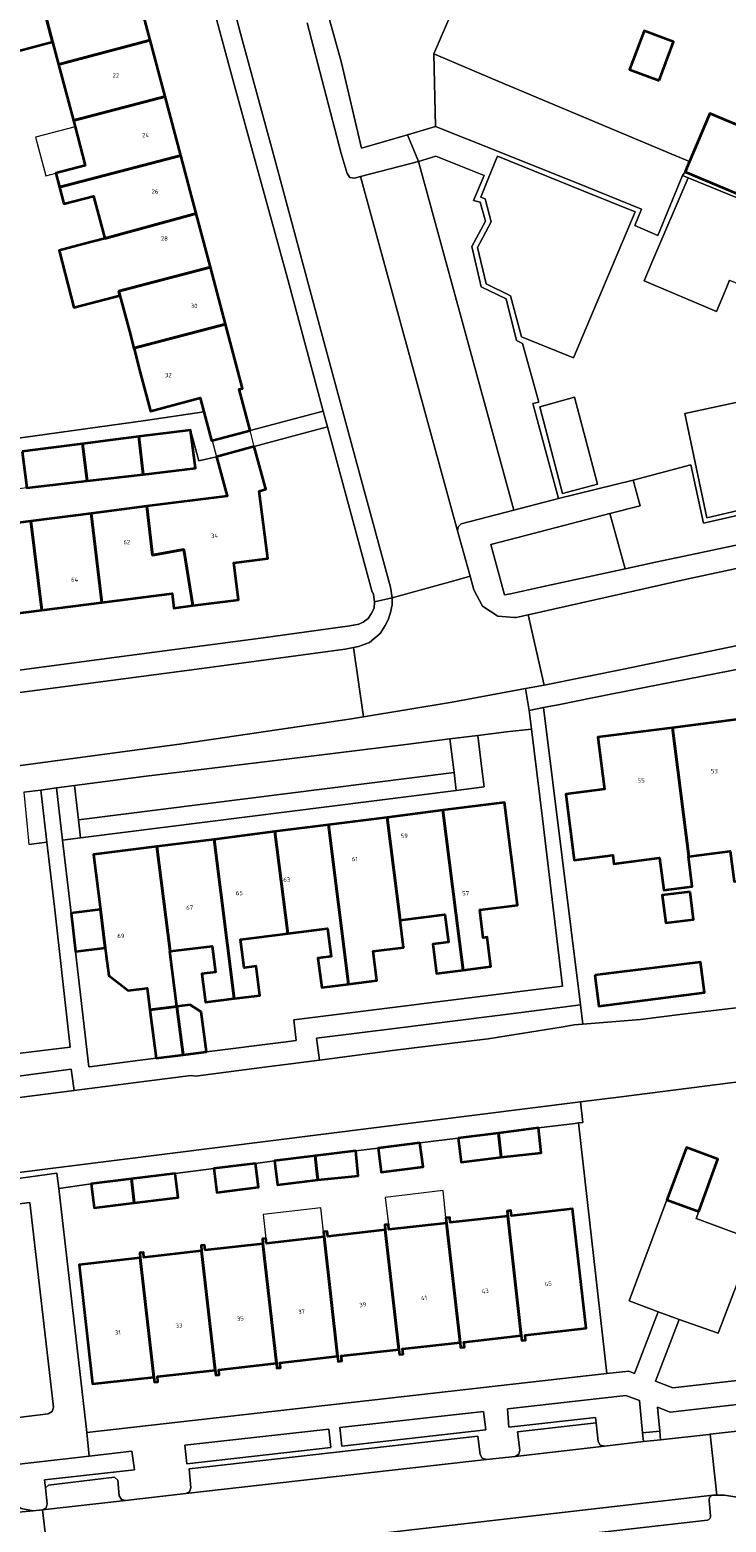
# Model space of a CAD drawing. Header units: metres. Extents: x 73718 to 76933, y 443658 to 446696.
# Tile 17 of 153: x 74544 to 74602, y 445027 to 445150. Entities that reach past the tile are written whole.
import ezdxf
from ezdxf.enums import TextEntityAlignment as Align

# ---------------------------------------------------------------- set-up
doc = ezdxf.new("R2010")
doc.units = ezdxf.units.M
for name, color, linetype, lineweight in [('B-WE-GR-BEPLANTING_CULTUUR_HEESTERS-GV', 90, 'Continuous', 18), ('B-WE-GR-STRUIK-GV', 90, 'Continuous', 13), ('B-WE-OG-BEBOUWING-GV', 7, 'Continuous', 35), ('B-WE-OG-BEBOUWING-T18', 10, 'Continuous', 18), ('B-WE-OG-BEBOUWING_LUIFEL-GV', 7, 'Continuous', 18), ('B-WE-OG-TERREIN_BEGROEID-GV', 7, 'Continuous', 18), ('B-WE-OG-TERREIN_ERF-GV', 7, 'Continuous', 18), ('B-WE-OG-TERREIN_OEVER-GV', 7, 'Continuous', 18), ('B-WE-OG-WATER_SLOOT-GV', 120, 'Continuous', 18), ('B-WE-VH-GESLOTENVERHARDING_KUNSTSTOF-GV', 10, 'Continuous', 18), ('B-WE-VH-OPENVERHARDING-GV', 30, 'Continuous', 18), ('B-WE-VH-OPENVERHARDING_BETONSTRAATSTEEN-GV', 30, 'Continuous', 18), ('B-WE-VH-OPENVERHARDING_STRAATBAKSTEEN-GV', 30, 'Continuous', 18), ('B-WE-VH-OPENVERHARDING_TEGEL-GV', 30, 'Continuous', 18)]:
    doc.layers.add(name, color=color, linetype=linetype, lineweight=lineweight)
doc.styles.add('NLCS-ISO-M200-T18', font='NLCS-ISO.ttf', dxfattribs={"height": 0.36})

msp = doc.modelspace()

# ---------------------------------------------------------------- linework, layer by layer
at = {"layer": 'B-WE-GR-BEPLANTING_CULTUUR_HEESTERS-GV', "flags": 128}
for points in [[(74575.51, 445141.515), (74577.83, 445142.193), (74577.706, 445148.207), (74579.71, 445152.896), (74569.217, 445157.376), (74574.088, 445169.081), (74575.231, 445171.828), (74576.876, 445175.779), (74575.539, 445176.318), (74574.677, 445174.271), (74568.76, 445160.052), (74568.089, 445158.4), (74567.875, 445157.51), (74567.786, 445156.62), (74567.876, 445155.554), (74568.107, 445154.526), (74570.032, 445147.581), (74571.702, 445140.402)], [(74577.83, 445142.193), (74583.095, 445140.097), (74590.479, 445137.158), (74594.884, 445135.368), (74594.319, 445133.993), (74596.221, 445133.184), (74598.281, 445138.155), (74598.5, 445138.448), (74598.854, 445139.291), (74597.389, 445139.907), (74582.554, 445146.136), (74577.706, 445148.207)], [(74588.016, 445111.402), (74585.88, 445119.261), (74586.38, 445119.39), (74585.04, 445124.237), (74584.533, 445124.489), (74583.675, 445127.922), (74581.623, 445128.918), (74580.853, 445132.257), (74581.975, 445134.374), (74581.519, 445135.944), (74580.986, 445136.079), (74581.86, 445138.152), (74577.876, 445139.744), (74576.427, 445139.296), (74580.294, 445125.169), (74584.317, 445110.433)], [(74593.52, 445105.583), (74596.032, 445106.127), (74598.925, 445106.76), (74609.342, 445108.941), (74608.83, 445111.389), (74600.017, 445109.38), (74598.955, 445114.194), (74594.179, 445112.939), (74594.763, 445110.791), (74592.248, 445110.177), (74592.379, 445109.783)], [(74583.546, 445103.423), (74584.049, 445103.53), (74586.783, 445104.115), (74593.52, 445105.583), (74592.379, 445109.783), (74592.248, 445110.177), (74584.655, 445108.188), (74582.404, 445107.599)], [(74579.552, 445087.255), (74579.366, 445088.743), (74548.3, 445084.803), (74548.474, 445083.313)], [(74596.389, 445034.218), (74596.46, 445033.508), (74600.46, 445033.95), (74600.561, 445033.961), (74612.814, 445035.314), (74612.689, 445037.545), (74597.254, 445035.794), (74596.19, 445036.193)]]:
    msp.add_lwpolyline(points, close=True, dxfattribs=at)
at = {"layer": 'B-WE-GR-STRUIK-GV', "flags": 128}
for points in [[(74579.552, 445087.255), (74581.86, 445087.548), (74581.675, 445089.036), (74581.331, 445091.799), (74579.021, 445091.51), (74579.366, 445088.743)], [(74543.781, 445087.106), (74544.052, 445084.264), (74544.194, 445082.77), (74545.679, 445082.958), (74545.175, 445087.282)], [(74546.48, 445087.453), (74546.984, 445083.124), (74548.474, 445083.313), (74548.3, 445084.803), (74547.968, 445087.648)], [(74591.13, 445034.899), (74591.304, 445033.369), (74591.469, 445033.052), (74591.816, 445032.972), (74595.041, 445033.361), (74594.969, 445034.079), (74594.701, 445036.751), (74593.589, 445037.167), (74583.787, 445036.067), (74583.914, 445034.559), (74591.08, 445035.342)], [(74569.919, 445034.51), (74570.095, 445032.989), (74581.99, 445034.338), (74581.803, 445035.844)], [(74557.264, 445031.526), (74569.176, 445032.875), (74569.023, 445034.396), (74557.099, 445033.058)], [(74544.554, 445027.62), (74545.32, 445027.697), (74545.635, 445027.863), (74545.72, 445028.21), (74545.573, 445029.538), (74545.49, 445030.183), (74552.923, 445031.011), (74552.725, 445032.558), (74549.195, 445032.158), (74542.184, 445031.364), (74542.399, 445029.429), (74542.757, 445028.466), (74543.544, 445027.806)]]:
    msp.add_lwpolyline(points, close=True, dxfattribs=at)
at = {"layer": 'B-WE-OG-BEBOUWING-GV', "flags": 128}
msp.add_lwpolyline([(74612.339, 445153.905), (74610.427, 445149.356), (74616.955, 445146.611), (74614.232, 445140.133), (74605.373, 445143.857), (74604.439, 445141.635), (74602.236, 445142.561), (74600.53, 445143.278), (74598.854, 445139.291), (74598.5, 445138.448), (74600.205, 445137.731), (74618.301, 445130.123), (74618.691, 445129.961), (74633.834, 445123.667), (74634.054, 445124.195), (74633.675, 445124.352), (74636.358, 445130.809), (74636.738, 445130.652), (74636.865, 445130.959), (74631.821, 445133.055), (74638.835, 445149.93), (74625.83, 445155.335)], dxfattribs=at)
for points in [[(74536.191, 445146.565), (74546.151, 445149.203), (74545.4, 445152.034), (74542.61, 445151.301), (74541.751, 445154.54), (74534.546, 445152.631), (74535.418, 445149.416)], [(74554.239, 445149.334), (74552.995, 445154.026), (74545.4, 445152.034), (74546.151, 445149.203), (74546.644, 445147.342)], [(74596.33, 445146), (74597.537, 445149.21), (74595.102, 445150.126), (74593.895, 445146.915)], [(74554.239, 445149.334), (74546.644, 445147.342), (74547.879, 445142.687), (74555.473, 445144.679)], [(74546.72, 445137.163), (74556.768, 445139.798), (74555.473, 445144.679), (74547.879, 445142.687), (74548.015, 445142.175), (74548.863, 445138.975), (74546.412, 445138.325)], [(74556.768, 445139.798), (74546.72, 445137.163), (74547.086, 445135.784), (74549.544, 445136.435), (74550.474, 445132.929), (74558.043, 445134.988)], [(74551.72, 445128.208), (74551.624, 445128.568), (74559.217, 445130.56), (74558.043, 445134.988), (74550.474, 445132.929), (74548.665, 445132.449), (74546.688, 445131.924), (74547.922, 445127.213), (74549.915, 445127.735)], [(74559.217, 445130.56), (74551.624, 445128.568), (74551.72, 445128.208), (74552.507, 445125.245), (74552.876, 445123.852), (74560.468, 445125.843)], [(74558.668, 445118.588), (74559.301, 445116.203), (74559.349, 445116.216), (74562.493, 445117.049), (74561.592, 445120.447), (74561.879, 445120.523), (74560.468, 445125.843), (74552.876, 445123.852), (74552.894, 445123.784), (74553.412, 445121.833), (74554.258, 445118.643), (74558.365, 445119.732)], [(74553.641, 445113.407), (74557.969, 445113.914), (74557.579, 445117.07), (74553.281, 445116.529)], [(74543.652, 445115.29), (74544.021, 445112.28), (74549.008, 445112.864), (74548.632, 445115.934), (74545.557, 445115.536)], [(74553.641, 445113.407), (74553.281, 445116.529), (74551.152, 445116.261), (74548.632, 445115.934), (74549.008, 445112.864)], [(74553.945, 445110.766), (74554.412, 445106.712), (74557.022, 445107.188), (74557.764, 445102.545), (74561.53, 445103.025), (74561.138, 445106.088), (74563.953, 445106.447), (74563.241, 445112.028), (74563.793, 445112.179), (74562.832, 445115.7), (74559.711, 445114.849), (74560.593, 445111.615)], [(74550.242, 445102.808), (74556.037, 445103.548), (74556.19, 445102.344), (74557.764, 445102.545), (74557.022, 445107.188), (74554.412, 445106.712), (74553.945, 445110.766), (74549.338, 445110.178)], [(74545.261, 445102.172), (74544.357, 445109.541), (74539.584, 445108.932), (74540.488, 445101.562)], [(74550.242, 445102.808), (74549.338, 445110.178), (74544.357, 445109.541), (74545.261, 445102.172)], [(74597.436, 445092.435), (74591.266, 445091.646), (74591.814, 445087.361), (74588.621, 445086.953), (74589.32, 445081.482), (74592.513, 445081.89), (74592.603, 445081.183), (74596.381, 445081.666), (74596.722, 445079.003), (74599.08, 445079.304), (74598.763, 445081.783), (74598.796, 445081.787)], [(74603.367, 445093.193), (74597.436, 445092.435), (74598.796, 445081.787), (74602.221, 445082.225), (74602.543, 445079.707), (74605.005, 445080.022), (74604.227, 445086.109), (74604.272, 445086.115)], [(74580.129, 445072.386), (74582.424, 445072.677), (74582.113, 445075.105), (74581.785, 445075.062), (74581.493, 445077.357), (74584.61, 445077.75), (74583.533, 445086.248), (74578.437, 445085.602), (74579.515, 445077.107)], [(74574.911, 445076.523), (74573.833, 445085.018), (74568.976, 445084.402), (74570.65, 445071.21), (74572.987, 445071.506), (74572.679, 445073.933), (74575.199, 445074.252)], [(74579.515, 445077.107), (74578.437, 445085.602), (74573.833, 445085.018), (74574.911, 445076.523), (74578.612, 445076.993), (74578.903, 445074.698), (74577.618, 445074.534), (74577.926, 445072.106), (74580.129, 445072.386)], [(74565.608, 445075.406), (74564.538, 445083.839), (74559.511, 445083.201), (74561.184, 445070.015), (74563.301, 445070.284), (74562.995, 445072.693), (74562.002, 445072.567), (74561.704, 445074.911), (74565.435, 445075.384)], [(74565.608, 445075.406), (74568.897, 445075.823), (74569.192, 445073.493), (74568.113, 445073.356), (74568.421, 445070.927), (74570.65, 445071.21), (74568.976, 445084.402), (74564.538, 445083.839)], [(74550.511, 445074.225), (74550.596, 445073.556), (74550.802, 445071.936), (74552.403, 445070.678), (74553.968, 445070.87), (74554.195, 445069.081), (74556.436, 445069.366), (74555.857, 445073.928), (74555.89, 445073.932), (74554.79, 445082.602), (74549.533, 445081.935), (74550.107, 445077.408)], [(74561.184, 445070.015), (74559.511, 445083.201), (74554.79, 445082.602), (74555.89, 445073.932), (74559.351, 445074.37), (74559.623, 445072.218), (74558.5, 445072.076), (74558.8, 445069.713)], [(74598.893, 445078.867), (74596.591, 445078.58), (74596.878, 445076.286), (74599.179, 445076.574)], [(74550.511, 445074.225), (74550.107, 445077.408), (74547.687, 445077.093), (74548.058, 445073.906)], [(74591.02, 445071.95), (74591.34, 445069.4), (74600.09, 445070.52), (74599.77, 445073.04)], [(74554.715, 445065.082), (74556.956, 445065.366), (74556.436, 445069.366), (74554.195, 445069.081)], [(74558.455, 445068.929), (74557.531, 445069.508), (74556.436, 445069.366), (74556.956, 445065.366), (74558.886, 445065.61)], [(74579.706, 445058.478), (74579.953, 445056.494), (74583.26, 445056.908), (74583.035, 445058.894)], [(74583.035, 445058.894), (74583.26, 445056.908), (74586.576, 445057.244), (74586.365, 445059.311)], [(74576.552, 445058.086), (74573.095, 445057.652), (74573.343, 445055.668), (74576.807, 445056.102)], [(74596.982, 445053.357), (74599.62, 445052.401), (74601.202, 445056.723), (74598.589, 445057.69)], [(74562.938, 445056.385), (74559.483, 445055.946), (74559.736, 445053.962), (74563.187, 445054.401)], [(74568.101, 445055.012), (74567.995, 445055.954), (74567.877, 445056.999), (74564.514, 445056.582), (74564.76, 445054.597)], [(74568.101, 445055.012), (74571.451, 445055.351), (74571.241, 445057.417), (74567.877, 445056.999), (74567.995, 445055.954)], [(74552.913, 445053.108), (74552.688, 445055.095), (74549.35, 445054.679), (74549.596, 445052.695)], [(74552.688, 445055.095), (74552.913, 445053.108), (74556.543, 445053.559), (74556.297, 445055.544)], [(74584.927, 445042.136), (74584.974, 445041.722), (74585.288, 445041.759), (74585.24, 445042.17), (74590.288, 445042.742), (74589.171, 445052.624), (74584.123, 445052.053), (74584.077, 445052.471), (74583.762, 445052.434), (74583.81, 445052.017)], [(74578.75, 445051.446), (74573.983, 445050.907), (74573.937, 445051.325), (74573.636, 445051.29), (74573.679, 445050.872), (74574.801, 445040.992), (74574.849, 445040.57), (74575.149, 445040.603), (74575.1, 445041.025), (74579.868, 445041.565)], [(74578.75, 445051.446), (74579.868, 445041.565), (74579.915, 445041.148), (74580.225, 445041.184), (74580.177, 445041.598), (74584.927, 445042.136), (74583.81, 445052.017), (74579.059, 445051.481), (74579.013, 445051.897), (74578.704, 445051.863)], [(74564.671, 445039.846), (74564.719, 445039.425), (74565.013, 445039.457), (74564.966, 445039.878), (74569.738, 445040.417), (74568.615, 445050.299), (74563.847, 445049.761), (74563.801, 445050.179), (74563.509, 445050.145), (74563.55, 445049.728)], [(74568.615, 445050.299), (74569.738, 445040.417), (74569.786, 445039.997), (74570.081, 445040.031), (74570.033, 445040.451), (74574.801, 445040.992), (74573.679, 445050.872), (74568.915, 445050.333), (74568.869, 445050.751), (74568.575, 445050.719)], [(74559.604, 445039.272), (74558.48, 445049.154), (74553.714, 445048.599), (74553.667, 445049.016), (74553.37, 445048.983), (74553.412, 445048.566), (74554.535, 445038.699), (74554.583, 445038.279), (74554.877, 445038.311), (74554.831, 445038.732)], [(74564.671, 445039.846), (74563.55, 445049.728), (74558.781, 445049.189), (74558.732, 445049.606), (74558.437, 445049.573), (74558.48, 445049.154), (74559.604, 445039.272), (74559.652, 445038.851), (74559.945, 445038.885), (74559.898, 445039.304)], [(74554.535, 445038.699), (74553.412, 445048.566), (74548.345, 445047.989), (74549.471, 445038.125)]]:
    msp.add_lwpolyline(points, close=True, dxfattribs=at)
at = {"layer": 'B-WE-OG-BEBOUWING_LUIFEL-GV', "flags": 128}
for points in [[(74544.753, 445141.31), (74545.602, 445138.11), (74546.412, 445138.325), (74548.863, 445138.975), (74548.015, 445142.175)], [(74562.832, 445115.7), (74562.493, 445117.049), (74559.349, 445116.216), (74559.711, 445114.849)], [(74578.483, 445054.127), (74573.67, 445053.551), (74573.937, 445051.325), (74573.983, 445050.907), (74578.75, 445051.446), (74578.704, 445051.863)], [(74563.801, 445050.179), (74563.847, 445049.761), (74568.615, 445050.299), (74568.575, 445050.719), (74568.353, 445052.697), (74563.583, 445052.162)]]:
    msp.add_lwpolyline(points, close=True, dxfattribs=at)
at = {"layer": 'B-WE-OG-TERREIN_BEGROEID-GV', "flags": 128}
for points in [[(74579.021, 445091.51), (74575.391, 445091.056), (74567.77, 445090.119), (74553.684, 445088.398), (74547.968, 445087.648), (74548.3, 445084.803), (74579.366, 445088.743)], [(74589.818, 445061.476), (74590.016, 445059.772), (74589.664, 445059.728), (74592.022, 445038.986), (74593.824, 445039.19), (74594.298, 445038.994), (74596.251, 445044.096), (74593.858, 445045.007), (74596.982, 445053.357), (74598.589, 445057.69), (74601.202, 445056.723), (74599.62, 445052.401), (74599.403, 445051.814), (74604.179, 445050.054), (74601.23, 445042.33), (74598, 445043.451), (74596.028, 445038.359), (74597.472, 445037.815), (74607.374, 445038.936), (74604.778, 445061.795), (74604.603, 445063.339), (74593.187, 445061.9)]]:
    msp.add_lwpolyline(points, close=True, dxfattribs=at)
at = {"layer": 'B-WE-OG-TERREIN_ERF-GV', "flags": 128}
for points in [[(74552.995, 445154.026), (74554.239, 445149.334), (74555.473, 445144.679), (74556.768, 445139.798), (74558.043, 445134.988), (74559.217, 445130.56), (74560.468, 445125.843), (74561.879, 445120.523), (74561.592, 445120.447), (74562.493, 445117.049), (74568.551, 445118.646), (74565.63, 445129.539), (74561.27, 445145.371), (74558.668, 445154.983)], [(74579.71, 445152.896), (74577.706, 445148.207), (74582.554, 445146.136), (74597.389, 445139.907), (74598.854, 445139.291), (74600.53, 445143.278), (74602.236, 445142.561), (74604.439, 445141.635), (74605.373, 445143.857), (74614.232, 445140.133), (74616.955, 445146.611), (74610.427, 445149.356), (74612.339, 445153.905)], [(74540.722, 445116.031), (74553.83, 445117.878), (74558.668, 445118.588), (74558.365, 445119.732), (74554.258, 445118.643), (74553.412, 445121.833), (74552.894, 445123.784), (74552.876, 445123.852), (74552.507, 445125.245), (74551.72, 445128.208), (74549.915, 445127.735), (74547.922, 445127.213), (74546.688, 445131.924), (74548.665, 445132.449), (74550.474, 445132.929), (74549.544, 445136.435), (74547.086, 445135.784), (74546.72, 445137.163), (74546.412, 445138.325), (74548.863, 445138.975), (74548.015, 445142.175), (74547.879, 445142.687), (74546.644, 445147.342), (74546.151, 445149.203), (74536.191, 445146.565)], [(74539.22, 445096.661), (74551.019, 445098.226), (74563.567, 445099.868), (74570.755, 445100.88), (74571.493, 445101.009), (74571.861, 445101.174), (74572.267, 445101.467), (74572.52, 445101.862), (74572.748, 445102.331), (74572.786, 445102.865), (74572.697, 445103.474), (74572.557, 445103.778), (74571.191, 445108.87), (74568.908, 445117.338), (74566.115, 445116.586), (74562.832, 445115.7), (74563.793, 445112.179), (74563.241, 445112.028), (74563.953, 445106.447), (74561.138, 445106.088), (74561.53, 445103.025), (74557.764, 445102.545), (74556.19, 445102.344), (74556.037, 445103.548), (74550.242, 445102.808), (74545.261, 445102.172), (74540.488, 445101.562)], [(74604.586, 445097.61), (74595.138, 445095.77), (74590.832, 445094.9), (74588.127, 445094.368), (74586.784, 445094.103), (74589.842, 445069.496), (74590.038, 445067.916), (74594.8, 445068.302), (74598.257, 445068.718), (74603.657, 445069.369)], [(74602.221, 445082.225), (74598.796, 445081.787), (74598.763, 445081.783), (74599.08, 445079.304), (74596.722, 445079.003), (74596.381, 445081.666), (74592.603, 445081.183), (74592.513, 445081.89), (74589.32, 445081.482), (74588.621, 445086.953), (74591.814, 445087.361), (74591.266, 445091.646), (74597.436, 445092.435), (74603.367, 445093.193)], [(74541.912, 445065.298), (74547.623, 445066.011), (74546.302, 445077.606), (74545.679, 445082.958), (74544.194, 445082.77)]]:
    msp.add_lwpolyline(points, dxfattribs=at)
for points in [[(74596.33, 445146), (74593.895, 445146.915), (74595.102, 445150.126), (74597.537, 445149.21)], [(74523.123, 445109.287), (74523.77, 445106.912), (74530.066, 445107.716), (74534.694, 445108.307), (74539.584, 445108.932), (74544.357, 445109.541), (74549.338, 445110.178), (74553.945, 445110.766), (74560.593, 445111.615), (74559.711, 445114.849), (74558.255, 445114.531), (74557.579, 445117.07), (74557.969, 445113.914), (74553.641, 445113.407), (74549.008, 445112.864), (74544.021, 445112.28), (74539.242, 445111.721), (74534.346, 445111.148), (74529.65, 445110.598), (74524.434, 445109.987), (74524.509, 445109.658)], [(74584.61, 445077.75), (74581.493, 445077.357), (74581.785, 445075.062), (74582.113, 445075.105), (74582.424, 445072.677), (74580.129, 445072.386), (74577.926, 445072.106), (74577.618, 445074.534), (74578.903, 445074.698), (74578.612, 445076.993), (74574.911, 445076.523), (74575.199, 445074.252), (74572.679, 445073.933), (74572.987, 445071.506), (74570.65, 445071.21), (74568.421, 445070.927), (74568.113, 445073.356), (74569.192, 445073.493), (74568.897, 445075.823), (74565.608, 445075.406), (74565.435, 445075.384), (74561.704, 445074.911), (74562.002, 445072.567), (74562.995, 445072.693), (74563.301, 445070.284), (74561.184, 445070.015), (74558.8, 445069.713), (74558.5, 445072.076), (74559.623, 445072.218), (74559.351, 445074.37), (74555.89, 445073.932), (74555.857, 445073.928), (74556.436, 445069.366), (74557.531, 445069.508), (74558.455, 445068.929), (74558.886, 445065.61), (74565.255, 445066.416), (74566.314, 445066.546), (74566.102, 445068.275), (74572.747, 445069.081), (74588.344, 445071.058), (74586.69, 445084.937), (74585.767, 445092.327), (74583.71, 445092.097), (74581.331, 445091.799), (74581.675, 445089.036), (74581.86, 445087.548), (74579.552, 445087.255), (74548.474, 445083.313), (74546.984, 445083.124), (74547.687, 445077.093), (74550.107, 445077.408), (74549.533, 445081.935), (74554.79, 445082.602), (74559.511, 445083.201), (74564.538, 445083.839), (74568.976, 445084.402), (74573.833, 445085.018), (74578.437, 445085.602), (74583.533, 445086.248)], [(74598.893, 445078.867), (74599.179, 445076.574), (74596.878, 445076.286), (74596.591, 445078.58)], [(74553.392, 445064.915), (74554.715, 445065.082), (74554.195, 445069.081), (74553.968, 445070.87), (74552.403, 445070.678), (74550.802, 445071.936), (74550.596, 445073.556), (74550.511, 445074.225), (74548.058, 445073.906), (74549.168, 445064.372), (74549.215, 445064.372)], [(74591.02, 445071.95), (74599.77, 445073.04), (74600.09, 445070.52), (74591.34, 445069.4)], [(74571.241, 445057.417), (74571.451, 445055.351), (74568.101, 445055.012), (74564.76, 445054.597), (74564.514, 445056.582), (74562.938, 445056.385), (74563.187, 445054.401), (74559.736, 445053.962), (74559.483, 445055.946), (74556.297, 445055.544), (74556.543, 445053.559), (74552.913, 445053.108), (74549.596, 445052.695), (74549.35, 445054.679), (74546.664, 445054.308), (74547.527, 445046.865), (74549.001, 445034.112), (74592.022, 445038.986), (74589.664, 445059.728), (74589.38, 445059.693), (74586.365, 445059.311), (74586.576, 445057.244), (74583.26, 445056.908), (74579.953, 445056.494), (74579.706, 445058.478), (74576.552, 445058.086), (74576.807, 445056.102), (74573.343, 445055.668), (74573.095, 445057.652), (74571.467, 445057.445)], [(74578.75, 445051.446), (74578.704, 445051.863), (74579.013, 445051.897), (74579.059, 445051.481), (74583.81, 445052.017), (74583.762, 445052.434), (74584.077, 445052.471), (74584.123, 445052.053), (74589.171, 445052.624), (74590.288, 445042.742), (74585.24, 445042.17), (74585.288, 445041.759), (74584.974, 445041.722), (74584.927, 445042.136), (74580.177, 445041.598), (74580.225, 445041.184), (74579.915, 445041.148), (74579.868, 445041.565), (74575.1, 445041.025), (74575.149, 445040.603), (74574.849, 445040.57), (74574.801, 445040.992), (74570.033, 445040.451), (74570.081, 445040.031), (74569.786, 445039.997), (74569.738, 445040.417), (74564.966, 445039.878), (74565.013, 445039.457), (74564.719, 445039.425), (74564.671, 445039.846), (74559.898, 445039.304), (74559.945, 445038.885), (74559.652, 445038.851), (74559.604, 445039.272), (74554.831, 445038.732), (74554.877, 445038.311), (74554.583, 445038.279), (74554.535, 445038.699), (74549.471, 445038.125), (74548.345, 445047.989), (74553.412, 445048.566), (74553.37, 445048.983), (74553.667, 445049.016), (74553.714, 445048.599), (74558.48, 445049.154), (74558.437, 445049.573), (74558.732, 445049.606), (74558.781, 445049.189), (74563.55, 445049.728), (74563.509, 445050.145), (74563.801, 445050.179), (74563.847, 445049.761), (74568.615, 445050.299), (74568.575, 445050.719), (74568.869, 445050.751), (74568.915, 445050.333), (74573.679, 445050.872), (74573.636, 445051.29), (74573.937, 445051.325), (74573.983, 445050.907)]]:
    msp.add_lwpolyline(points, close=True, dxfattribs=at)
at = {"layer": 'B-WE-OG-TERREIN_OEVER-GV', "flags": 128}
for points in [[(74568.233, 445064.932), (74574.275, 445065.717), (74580.357, 445066.467), (74582.188, 445066.693), (74588.404, 445067.695), (74589.316, 445067.857), (74590.038, 445067.916), (74589.842, 445069.496), (74584.929, 445068.856), (74574.667, 445067.572), (74567.997, 445066.753)], [(74541.671, 445061.596), (74543.412, 445061.822), (74547.929, 445062.409), (74547.699, 445064.175), (74541.441, 445063.362)]]:
    msp.add_lwpolyline(points, close=True, dxfattribs=at)
at = {"layer": 'B-WE-OG-WATER_SLOOT-GV', "flags": 128}
for points in [[(74452.515, 445048.516), (74462.154, 445049.581), (74462.826, 445045.722), (74469.776, 445046.457), (74500, 445050.219), (74531.292, 445054.105), (74534.352, 445054.49), (74589.818, 445061.476), (74593.187, 445061.9), (74604.603, 445063.339), (74650.71, 445069.15), (74652.823, 445069.416), (74657.63, 445070.022), (74657.299, 445072.157), (74656.602, 445076.648), (74667.947, 445078.382), (74667.818, 445079.379), (74673.388, 445080.099), (74673.477, 445079.41), (74679.798, 445080.346), (74681.397, 445080.581), (74710.236, 445084.826)], [(74603.657, 445069.369), (74598.257, 445068.718), (74594.8, 445068.302), (74590.038, 445067.916), (74589.316, 445067.857), (74588.404, 445067.695), (74582.188, 445066.693), (74580.357, 445066.467), (74574.275, 445065.717), (74568.233, 445064.932), (74565.425, 445064.567), (74564.101, 445064.395), (74557.993, 445063.611), (74557.628, 445063.668), (74553.93, 445063.188), (74547.929, 445062.409), (74543.412, 445061.822)]]:
    msp.add_lwpolyline(points, dxfattribs=at)
at = {"layer": 'B-WE-VH-GESLOTENVERHARDING_KUNSTSTOF-GV', "flags": 128}
for points in [[(74581.573, 445136.356), (74581.941, 445136.221), (74582.429, 445134.315), (74581.298, 445132.195), (74582.036, 445129.183), (74584.054, 445128.191), (74584.964, 445124.78), (74589.255, 445123.048), (74594.343, 445135.131), (74590.108, 445136.84), (74582.951, 445139.734), (74582.935, 445139.694), (74582.242, 445137.997)], [(74598.726, 445137.952), (74595.806, 445131.123), (74595.091, 445129.437), (74601.085, 445126.896), (74601.831, 445128.656), (74602.163, 445129.472), (74608.594, 445126.818), (74605.782, 445120.004), (74598.456, 445118.434), (74600.277, 445109.81), (74608.531, 445111.734), (74610.027, 445115.344), (74615.873, 445129.456), (74615.088, 445131.283)], [(74589.322, 445119.788), (74586.479, 445118.993), (74588.347, 445111.82), (74591.24, 445112.597)], [(74596.251, 445044.096), (74598, 445043.451), (74601.23, 445042.33), (74604.179, 445050.054), (74599.403, 445051.814), (74599.62, 445052.401), (74596.982, 445053.357), (74593.858, 445045.007)]]:
    msp.add_lwpolyline(points, close=True, dxfattribs=at)
at = {"layer": 'B-WE-VH-OPENVERHARDING-GV', "flags": 128}
for points in [[(74543.652, 445115.29), (74545.557, 445115.536), (74548.632, 445115.934), (74551.152, 445116.261), (74553.281, 445116.529), (74557.579, 445117.07), (74558.255, 445114.531), (74559.711, 445114.849), (74562.832, 445115.7), (74566.115, 445116.586), (74568.908, 445117.338), (74568.551, 445118.646), (74562.493, 445117.049), (74559.349, 445116.216), (74559.301, 445116.203), (74558.668, 445118.588), (74553.83, 445117.878), (74540.722, 445116.031)], [(74541.441, 445063.362), (74547.699, 445064.175), (74547.929, 445062.409), (74553.93, 445063.188), (74557.628, 445063.668), (74557.993, 445063.611), (74564.101, 445064.395), (74565.425, 445064.567), (74568.233, 445064.932), (74567.997, 445066.753), (74574.667, 445067.572), (74584.929, 445068.856), (74589.842, 445069.496), (74586.784, 445094.103), (74585.574, 445093.864), (74585.767, 445092.327), (74586.69, 445084.937), (74588.344, 445071.058), (74572.747, 445069.081), (74566.102, 445068.275), (74566.314, 445066.546), (74565.255, 445066.416), (74558.886, 445065.61), (74556.956, 445065.366), (74554.715, 445065.082), (74553.392, 445064.915), (74549.215, 445064.372), (74549.168, 445064.372), (74548.058, 445073.906), (74547.687, 445077.093), (74546.984, 445083.124), (74546.48, 445087.453), (74545.175, 445087.282), (74545.679, 445082.958), (74546.302, 445077.606), (74547.623, 445066.011), (74541.912, 445065.298)]]:
    msp.add_lwpolyline(points, dxfattribs=at)
at = {"layer": 'B-WE-VH-OPENVERHARDING_BETONSTRAATSTEEN-GV', "flags": 128}
msp.add_lwpolyline([(74579.663, 445108.727), (74579.72, 445109.068), (74579.956, 445109.319), (74584.317, 445110.433), (74580.294, 445125.169), (74576.427, 445139.296), (74571.632, 445138.058)], close=True, dxfattribs=at)
at = {"layer": 'B-WE-VH-OPENVERHARDING_STRAATBAKSTEEN-GV', "flags": 128}
msp.add_lwpolyline([(74559.516, 445158.273), (74561.71, 445149.895), (74564.502, 445139.585), (74568.035, 445126.456), (74571.695, 445112.973), (74574.119, 445104.06), (74574.259, 445103.185), (74579.856, 445104.738), (74580.696, 445104.971), (74579.663, 445108.727), (74571.632, 445138.058), (74571.13, 445137.928), (74570.746, 445137.981), (74570.535, 445138.309), (74570.032, 445139.972), (74567.209, 445150.766)], dxfattribs=at)
for points in [[(74629.037, 445110.899), (74628.123, 445110.711), (74627.437, 445110.597), (74615.626, 445108.384), (74609.785, 445107.143), (74598.736, 445104.766), (74585.515, 445101.776), (74586.828, 445095.973), (74593.395, 445097.278), (74602.82, 445099.246), (74630.21, 445105.196)], [(74585.515, 445101.776), (74584.506, 445101.548), (74584.36, 445101.56), (74582.989, 445101.67), (74581.717, 445102.506), (74581.004, 445103.851), (74580.696, 445104.971), (74579.856, 445104.738), (74574.259, 445103.185), (74574.248, 445102.613), (74574.12, 445101.978), (74573.918, 445101.368), (74573.677, 445100.897), (74573.247, 445100.237), (74572.37, 445099.499), (74571.468, 445099.155), (74571.042, 445099.07), (74571.883, 445093.349), (74579.21, 445094.566), (74585.288, 445095.685), (74586.513, 445095.911), (74586.828, 445095.973)], [(74522.01, 445086.516), (74541.032, 445088.978), (74556.845, 445091.108), (74570.892, 445093.184), (74571.883, 445093.349), (74571.042, 445099.07), (74570.365, 445098.936), (74558.095, 445097.282), (74541.724, 445095.126), (74529.809, 445093.574), (74521.041, 445092.412)], [(74539.71, 445053.01), (74541.835, 445034.531), (74541.908, 445035.036), (74542.214, 445035.211), (74545.785, 445035.653), (74546.117, 445035.84), (74546.221, 445036.206), (74544.286, 445053.14), (74540.214, 445052.617), (74539.883, 445052.712)], [(74601.108, 445028.928), (74601.717, 445028.927), (74602.639, 445028.782), (74603.528, 445028.499), (74604.364, 445028.083), (74605.52, 445027.204), (74606.444, 445026.085), (74606.94, 445025.083), (74607.088, 445024.784), (74607.286, 445023.933), (74612.836, 445024.576), (74612.713, 445025.669), (74612.589, 445026.769), (74612.736, 445028.129), (74613.392, 445029.33), (74614.458, 445030.188), (74615.771, 445030.573), (74618.462, 445030.883), (74617.961, 445035.883), (74613.786, 445035.422), (74612.814, 445035.314), (74600.561, 445033.961)], [(74536.517, 445026.9), (74544.554, 445027.62), (74543.544, 445027.806), (74542.757, 445028.466), (74542.399, 445029.429), (74542.184, 445031.364), (74541.835, 445034.531), (74536.738, 445033.948), (74537.089, 445030.699), (74537.262, 445029.097), (74537.301, 445028.733), (74537.159, 445027.709)], [(74591.816, 445032.972), (74591.469, 445033.052), (74591.304, 445033.369), (74591.13, 445034.899), (74584.616, 445034.162), (74584.82, 445032.641), (74584.723, 445032.306), (74584.425, 445032.126)], [(74594.969, 445034.079), (74595.041, 445033.361), (74596.46, 445033.508), (74596.389, 445034.218)], [(74545.32, 445027.697), (74546.023, 445021.834), (74546.753, 445022.335), (74547.683, 445022.752), (74548.673, 445022.995), (74549.684, 445023.114), (74568.59, 445025.246), (74569.419, 445025.335), (74570.913, 445025.504), (74571.55, 445025.571), (74600.783, 445028.929), (74601.108, 445028.928), (74600.561, 445033.961), (74600.46, 445033.95), (74596.46, 445033.508), (74595.041, 445033.361), (74591.816, 445032.972), (74584.425, 445032.126), (74582.044, 445031.884), (74557.171, 445029.053), (74552.183, 445028.479)], [(74582.044, 445031.884), (74581.71, 445031.987), (74581.539, 445032.292), (74581.35, 445033.806), (74557.444, 445031.094), (74557.596, 445029.539), (74557.487, 445029.206), (74557.171, 445029.053)], [(74545.32, 445027.697), (74552.183, 445028.479), (74551.849, 445028.572), (74551.669, 445028.87), (74551.566, 445030.167), (74551.283, 445030.407), (74545.808, 445029.762), (74545.573, 445029.538), (74545.72, 445028.21), (74545.635, 445027.863)], [(74600.334, 445026.862), (74600.451, 445026.904), (74600.542, 445026.988), (74600.593, 445027.101), (74600.597, 445027.225), (74600.463, 445028.451), (74600.469, 445028.608), (74600.531, 445028.752), (74600.64, 445028.864), (74600.783, 445028.929), (74571.55, 445025.571), (74571.722, 445025.561), (74571.876, 445025.482), (74571.984, 445025.348), (74572.028, 445025.181), (74572.177, 445023.954), (74572.216, 445023.838), (74572.296, 445023.745), (74572.404, 445023.688), (74572.526, 445023.676)], [(74532.652, 445026.187), (74533.207, 445021.027), (74533.858, 445021.013), (74535.375, 445020.615), (74536.759, 445019.875), (74537.918, 445018.801), (74538.591, 445017.714), (74538.751, 445017.456), (74539.197, 445015.94), (74539.389, 445013.847), (74544.202, 445014.287), (74543.868, 445017.269), (74543.911, 445017.906), (74543.936, 445018.286), (74544.185, 445019.275), (74544.607, 445020.202), (74545.189, 445021.039), (74545.912, 445021.758), (74546.023, 445021.834), (74545.32, 445027.697), (74544.554, 445027.62), (74536.517, 445026.9), (74535.552, 445026.531)]]:
    msp.add_lwpolyline(points, close=True, dxfattribs=at)
at = {"layer": 'B-WE-VH-OPENVERHARDING_TEGEL-GV', "flags": 128}
for points in [[(74558.668, 445154.983), (74561.27, 445145.371), (74565.63, 445129.539), (74568.551, 445118.646), (74568.908, 445117.338), (74571.191, 445108.87), (74572.557, 445103.778), (74572.697, 445103.474), (74572.786, 445102.865), (74574.259, 445103.185), (74574.119, 445104.06), (74571.695, 445112.973), (74568.035, 445126.456), (74564.502, 445139.585), (74561.71, 445149.895), (74559.516, 445158.273)], [(74567.209, 445150.766), (74570.032, 445139.972), (74570.535, 445138.309), (74570.746, 445137.981), (74571.13, 445137.928), (74571.632, 445138.058), (74576.427, 445139.296), (74575.51, 445141.515), (74571.702, 445140.402), (74570.032, 445147.581), (74568.107, 445154.526)], [(74602.163, 445129.472), (74601.831, 445128.656), (74601.085, 445126.896), (74595.091, 445129.437), (74595.806, 445131.123), (74598.726, 445137.952), (74598.281, 445138.155), (74596.221, 445133.184), (74594.319, 445133.993), (74594.884, 445135.368), (74590.479, 445137.158), (74583.095, 445140.097), (74577.83, 445142.193), (74575.51, 445141.515), (74576.427, 445139.296), (74577.876, 445139.744), (74581.86, 445138.152), (74580.986, 445136.079), (74581.519, 445135.944), (74581.975, 445134.374), (74580.853, 445132.257), (74581.623, 445128.918), (74583.675, 445127.922), (74584.533, 445124.489), (74585.04, 445124.237), (74586.38, 445119.39), (74585.88, 445119.261), (74588.016, 445111.402), (74594.179, 445112.939), (74598.955, 445114.194), (74600.017, 445109.38), (74608.83, 445111.389)], [(74618.301, 445130.123), (74600.205, 445137.731), (74598.5, 445138.448), (74598.281, 445138.155), (74598.726, 445137.952), (74615.088, 445131.283)], [(74608.531, 445111.734), (74600.277, 445109.81), (74598.456, 445118.434), (74605.782, 445120.004)], [(74609.342, 445108.941), (74598.925, 445106.76), (74596.032, 445106.127), (74593.52, 445105.583), (74586.783, 445104.115), (74584.049, 445103.53), (74583.546, 445103.423), (74582.404, 445107.599), (74584.655, 445108.188), (74592.248, 445110.177), (74594.763, 445110.791), (74594.179, 445112.939), (74588.016, 445111.402), (74584.317, 445110.433), (74579.956, 445109.319), (74579.72, 445109.068), (74579.663, 445108.727), (74580.696, 445104.971), (74581.004, 445103.851), (74581.717, 445102.506), (74582.989, 445101.67), (74584.36, 445101.56), (74584.506, 445101.548), (74585.515, 445101.776), (74598.736, 445104.766), (74609.785, 445107.143)], [(74541.724, 445095.126), (74558.095, 445097.282), (74570.365, 445098.936), (74571.042, 445099.07), (74571.468, 445099.155), (74572.37, 445099.499), (74573.247, 445100.237), (74573.677, 445100.897), (74573.918, 445101.368), (74574.12, 445101.978), (74574.248, 445102.613), (74574.259, 445103.185), (74572.786, 445102.865), (74572.748, 445102.331), (74572.52, 445101.862), (74572.267, 445101.467), (74571.861, 445101.174), (74571.493, 445101.009), (74570.755, 445100.88), (74563.567, 445099.868), (74551.019, 445098.226), (74539.22, 445096.661)], [(74602.82, 445099.246), (74593.395, 445097.278), (74586.828, 445095.973), (74586.513, 445095.911), (74585.288, 445095.685), (74585.574, 445093.864), (74586.784, 445094.103), (74588.127, 445094.368), (74590.832, 445094.9), (74595.138, 445095.77), (74604.586, 445097.61)], [(74543.781, 445087.106), (74545.175, 445087.282), (74546.48, 445087.453), (74547.968, 445087.648), (74553.684, 445088.398), (74567.77, 445090.119), (74575.391, 445091.056), (74579.021, 445091.51), (74581.331, 445091.799), (74583.71, 445092.097), (74585.767, 445092.327), (74585.574, 445093.864), (74585.288, 445095.685), (74579.21, 445094.566), (74571.883, 445093.349), (74570.892, 445093.184), (74556.845, 445091.108), (74541.032, 445088.978)], [(74539.566, 445054.354), (74539.627, 445053.782), (74539.71, 445053.01), (74539.883, 445052.712), (74540.214, 445052.617), (74544.286, 445053.14), (74546.221, 445036.206), (74546.117, 445035.84), (74545.785, 445035.653), (74542.214, 445035.211), (74541.908, 445035.036), (74541.835, 445034.531), (74542.184, 445031.364), (74549.195, 445032.158), (74549.001, 445034.112), (74547.527, 445046.865), (74546.664, 445054.308), (74546.517, 445055.574), (74539.289, 445054.581)], [(74607.374, 445038.936), (74597.472, 445037.815), (74596.028, 445038.359), (74598, 445043.451), (74596.251, 445044.096), (74594.298, 445038.994), (74593.824, 445039.19), (74592.022, 445038.986), (74549.001, 445034.112), (74549.195, 445032.158), (74552.725, 445032.558), (74552.923, 445031.011), (74545.49, 445030.183), (74545.573, 445029.538), (74545.808, 445029.762), (74551.283, 445030.407), (74551.566, 445030.167), (74551.669, 445028.87), (74551.849, 445028.572), (74552.183, 445028.479), (74557.171, 445029.053), (74557.487, 445029.206), (74557.596, 445029.539), (74557.444, 445031.094), (74581.35, 445033.806), (74581.539, 445032.292), (74581.71, 445031.987), (74582.044, 445031.884), (74584.425, 445032.126), (74584.723, 445032.306), (74584.82, 445032.641), (74584.616, 445034.162), (74591.13, 445034.899), (74591.08, 445035.342), (74583.914, 445034.559), (74583.787, 445036.067), (74593.589, 445037.167), (74594.701, 445036.751), (74594.969, 445034.079), (74596.389, 445034.218), (74596.19, 445036.193), (74597.254, 445035.794), (74612.689, 445037.545)], [(74606.444, 445026.085), (74605.52, 445027.204), (74604.364, 445028.083), (74603.528, 445028.499), (74602.639, 445028.782), (74601.717, 445028.927), (74601.108, 445028.928), (74600.783, 445028.929), (74600.64, 445028.864), (74600.531, 445028.752), (74600.469, 445028.608), (74600.463, 445028.451), (74600.597, 445027.225), (74600.593, 445027.101), (74600.542, 445026.988), (74600.451, 445026.904), (74600.334, 445026.862), (74572.526, 445023.676)]]:
    msp.add_lwpolyline(points, dxfattribs=at)
for points in [[(74581.573, 445136.356), (74582.242, 445137.997), (74582.935, 445139.694), (74582.951, 445139.734), (74590.108, 445136.84), (74594.343, 445135.131), (74589.255, 445123.048), (74584.964, 445124.78), (74584.054, 445128.191), (74582.036, 445129.183), (74581.298, 445132.195), (74582.429, 445134.315), (74581.941, 445136.221)], [(74589.322, 445119.788), (74591.24, 445112.597), (74588.347, 445111.82), (74586.479, 445118.993)], [(74534.352, 445054.49), (74534.419, 445053.959), (74534.638, 445053.984), (74539.289, 445054.581), (74546.517, 445055.574), (74546.664, 445054.308), (74549.35, 445054.679), (74552.688, 445055.095), (74556.297, 445055.544), (74559.483, 445055.946), (74562.938, 445056.385), (74564.514, 445056.582), (74567.877, 445056.999), (74571.241, 445057.417), (74571.467, 445057.445), (74573.095, 445057.652), (74576.552, 445058.086), (74579.706, 445058.478), (74583.035, 445058.894), (74586.365, 445059.311), (74589.38, 445059.693), (74589.664, 445059.728), (74590.016, 445059.772), (74589.818, 445061.476)], [(74581.803, 445035.844), (74581.99, 445034.338), (74570.095, 445032.989), (74569.919, 445034.51)], [(74569.023, 445034.396), (74569.176, 445032.875), (74557.264, 445031.526), (74557.099, 445033.058)]]:
    msp.add_lwpolyline(points, close=True, dxfattribs=at)

# ---------------------------------------------------------------- texts
at = {"layer": 'B-WE-OG-BEBOUWING-T18', "style": 'NLCS-ISO-M200-T18'}
for s, p in [('22', (74551.388, 445146.415)), ('24', (74553.851, 445141.486)), ('26', (74554.629, 445136.817)), ('28', (74555.406, 445132.926)), ('30', (74557.869, 445127.348)), ('32', (74555.731, 445121.626)), ('34', (74559.552, 445108.326)), ('62', (74552.295, 445107.8)), ('64', (74547.98, 445104.7)), ('53', (74600.909, 445088.846)), ('55', (74594.858, 445088.073)), ('59', (74575.25, 445083.487)), ('61', (74571.158, 445081.57)), ('63', (74565.532, 445079.868)), ('65', (74561.613, 445078.757)), ('57', (74580.33, 445078.737)), ('67', (74557.494, 445077.55)), ('69', (74551.806, 445075.209))]:
    msp.add_text(s, height=0.36, dxfattribs=at).set_placement(p, align=Align.MIDDLE)
for s, rotation, p in [('45', 6.5, (74587.158, 445046.413)), ('41', 6.5, (74576.884, 445045.253)), ('43', 6.5, (74581.948, 445045.824)), ('37', 6.4, (74566.753, 445044.105)), ('39', 6.5, (74571.818, 445044.679)), ('33', 6.5, (74556.617, 445042.96)), ('35', 6.5, (74561.686, 445043.533)), ('31', 6.5, (74551.55, 445042.386))]:
    msp.add_text(s, height=0.36, rotation=rotation, dxfattribs=at).set_placement(p, align=Align.MIDDLE)

doc.saveas('drawing.dxf')
